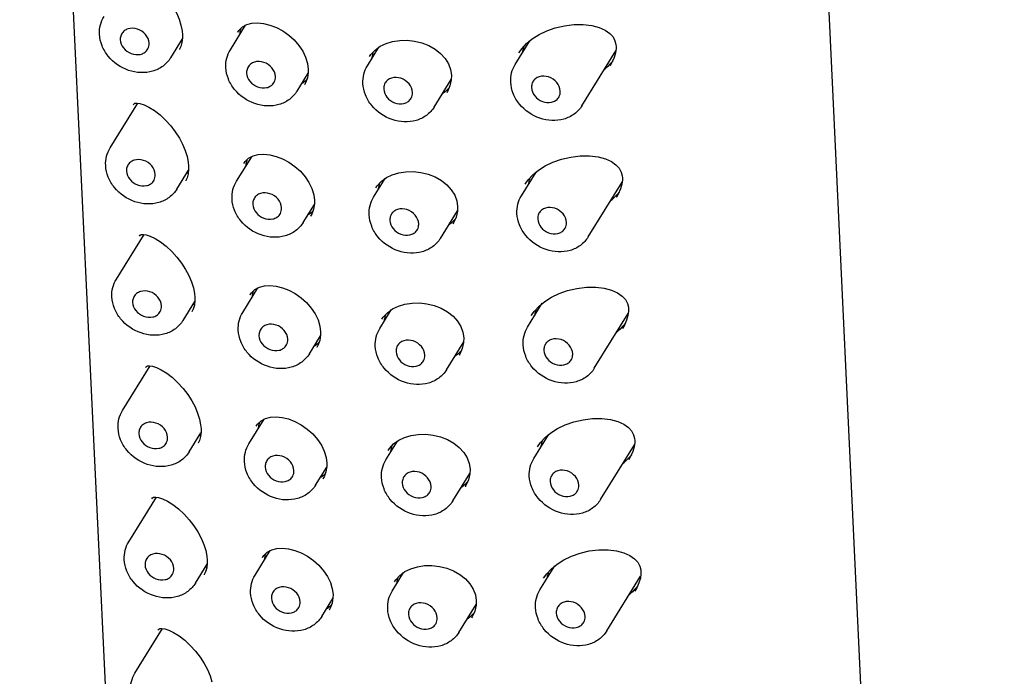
# Model space of a CAD drawing. Header units: millimetres. Extents: x 120 to 207, y -104 to 285.
# Tile 3 of 7: x 120 to 152, y 12 to 33. Entities that reach past the tile are written whole.
import ezdxf

# ---------------------------------------------------------------- set-up
doc = ezdxf.new("R2010")
doc.units = ezdxf.units.MM
doc.header["$LTSCALE"] = 23.1
doc.layers.get('0').update_dxf_attribs({"linetype": 'CONTINUOUS'})

msp = doc.modelspace()

# ---------------------------------------------------------------- linework, layer by layer
at = {"color": 7, "linetype": 'CONTINUOUS'}
for p, q in [((152.44, -89.618), (144.789, 72.823)), ((127.468, -90.794), (119.817, 71.647)), ((126.796, 32.426), (127.298, 33.237)), ((127.042, 33.013), (127.045, 33.018)), ((124.82, 32.162), (125.206, 32.785)), ((125.209, 32.92), (125.209, 32.92)), ((136.236, 31.942), (136.722, 32.728)), ((125.112, 32.442), (125.111, 32.441)), ((131.338, 31.897), (131.718, 32.511)), ((136.356, 32.327), (136.46, 32.472)), ((136.356, 32.326), (136.356, 32.327)), ((138.446, 30.573), (139.569, 32.387)), ((139.58, 32.534), (139.58, 32.535)), ((129.353, 31.975), (129.378, 31.787)), ((131.409, 32.202), (131.455, 32.269)), ((131.409, 32.202), (131.411, 32.205)), ((139.441, 31.999), (139.381, 31.893)), ((129.007, 31.058), (129.374, 31.651)), ((139.381, 31.893), (139.38, 31.892)), ((133.549, 30.528), (134.117, 31.446)), ((134.122, 31.584), (134.122, 31.585)), ((129.25, 31.26), (129.249, 31.259)), ((133.967, 31.014), (133.967, 31.014)), ((122.815, 29.176), (123.732, 30.657)), ((123.579, 30.6), (123.579, 30.6)), ((127.001, 28.072), (127.503, 28.882)), ((125.025, 27.807), (125.412, 28.431)), ((125.414, 28.566), (125.414, 28.566)), ((127.247, 28.658), (127.25, 28.663)), ((125.317, 28.088), (125.316, 28.086)), ((131.543, 27.542), (131.923, 28.156)), ((136.441, 27.587), (136.927, 28.373)), ((136.561, 27.972), (136.665, 28.117)), ((139.785, 28.18), (139.785, 28.18)), ((131.614, 27.847), (131.66, 27.915)), ((131.614, 27.847), (131.616, 27.85)), ((136.561, 27.972), (136.561, 27.972)), ((138.651, 26.219), (139.774, 28.033)), ((129.558, 27.621), (129.583, 27.433)), ((139.586, 27.538), (139.585, 27.537)), ((139.646, 27.644), (139.586, 27.538)), ((129.212, 26.703), (129.579, 27.296)), ((133.754, 26.174), (134.322, 27.091)), ((134.327, 27.23), (134.327, 27.231)), ((129.455, 26.906), (129.454, 26.904)), ((134.172, 26.66), (134.172, 26.659)), ((123.02, 24.821), (123.937, 26.302)), ((123.784, 26.245), (123.784, 26.245)), ((127.206, 23.717), (127.708, 24.528)), ((125.62, 24.211), (125.62, 24.211)), ((127.452, 24.304), (127.455, 24.309)), ((125.23, 23.453), (125.617, 24.076)), ((136.646, 23.233), (137.132, 24.019)), ((139.99, 23.825), (139.99, 23.826)), ((125.522, 23.733), (125.521, 23.732)), ((131.748, 23.188), (132.128, 23.802)), ((131.819, 23.493), (131.865, 23.56)), ((131.819, 23.493), (131.821, 23.496)), ((136.766, 23.618), (136.87, 23.762)), ((136.766, 23.617), (136.766, 23.618)), ((138.856, 21.864), (139.98, 23.678)), ((129.763, 23.266), (129.788, 23.078)), ((139.791, 23.183), (139.79, 23.183)), ((139.852, 23.29), (139.791, 23.184)), ((129.417, 22.349), (129.784, 22.941)), ((134.532, 22.875), (134.532, 22.876)), ((129.66, 22.551), (129.659, 22.55)), ((133.959, 21.819), (134.527, 22.737)), ((134.377, 22.305), (134.377, 22.305)), ((123.225, 20.467), (124.142, 21.947)), ((123.989, 21.891), (123.989, 21.891)), ((127.411, 19.363), (127.913, 20.173)), ((127.657, 19.949), (127.66, 19.954)), ((125.436, 19.098), (125.822, 19.722)), ((125.825, 19.857), (125.825, 19.857)), ((136.851, 18.878), (137.338, 19.664)), ((125.727, 19.379), (125.726, 19.377)), ((131.953, 18.833), (132.333, 19.447)), ((136.971, 19.263), (136.972, 19.263)), ((136.972, 19.263), (137.075, 19.408)), ((139.061, 17.51), (140.185, 19.324)), ((140.195, 19.47), (140.195, 19.471)), ((132.025, 19.138), (132.07, 19.206)), ((132.025, 19.138), (132.026, 19.141)), ((140.057, 18.935), (139.996, 18.829)), ((129.968, 18.912), (129.993, 18.724)), ((139.996, 18.829), (139.996, 18.828)), ((129.622, 17.994), (129.989, 18.587)), ((134.164, 17.465), (134.732, 18.382)), ((134.737, 18.521), (134.737, 18.522)), ((129.865, 18.197), (129.864, 18.195)), ((134.583, 17.951), (134.582, 17.95)), ((123.43, 16.112), (124.347, 17.593)), ((124.194, 17.536), (124.194, 17.536)), ((127.616, 15.008), (128.118, 15.819)), ((125.641, 14.743), (126.027, 15.367)), ((126.03, 15.502), (126.03, 15.502)), ((127.862, 15.595), (127.865, 15.6)), ((125.932, 15.024), (125.931, 15.022)), ((132.158, 14.479), (132.538, 15.093)), ((137.056, 14.524), (137.543, 15.31)), ((137.177, 14.908), (137.28, 15.053)), ((140.4, 15.116), (140.4, 15.116)), ((132.23, 14.784), (132.275, 14.851)), ((132.23, 14.784), (132.231, 14.787)), ((137.176, 14.908), (137.177, 14.909)), ((139.267, 13.155), (140.39, 14.969)), ((130.173, 14.557), (130.198, 14.369)), ((140.262, 14.581), (140.201, 14.475)), ((140.201, 14.474), (140.201, 14.474)), ((129.827, 13.64), (130.194, 14.232)), ((134.943, 14.166), (134.942, 14.167)), ((130.07, 13.842), (130.069, 13.84)), ((134.369, 13.11), (134.937, 14.028)), ((134.788, 13.596), (134.787, 13.596)), ((123.635, 11.758), (124.552, 13.238)), ((124.399, 13.181), (124.399, 13.182))]:
    msp.add_line(p, q, dxfattribs=at)
for points in [[(123.893, 34.882), (124.074, 34.768), (124.262, 34.621), (124.444, 34.45), (124.615, 34.262), (124.768, 34.061), (124.901, 33.855), (125.011, 33.647), (125.098, 33.441), (125.16, 33.241)], [(127.042, 33.013), (127.082, 33.071), (127.198, 33.183), (127.346, 33.263), (127.513, 33.307), (127.699, 33.318), (127.899, 33.298), (128.108, 33.247), (128.323, 33.164), (128.533, 33.052), (128.732, 32.913), (128.912, 32.751), (129.068, 32.572), (129.195, 32.38), (129.291, 32.18), (129.353, 31.975)], [(125.16, 33.241), (125.197, 33.051), (125.209, 32.92)], [(136.46, 32.472), (136.613, 32.635), (136.802, 32.79), (137.025, 32.931), (137.279, 33.054), (137.561, 33.153), (137.868, 33.225), (138.182, 33.263), (138.49, 33.265), (138.774, 33.231), (139.018, 33.166), (139.217, 33.076), (139.369, 32.969), (139.475, 32.85), (139.541, 32.727), (139.574, 32.598), (139.58, 32.534)], [(125.209, 32.92), (125.21, 32.82), (125.194, 32.668), (125.157, 32.535), (125.112, 32.443)], [(131.455, 32.269), (131.592, 32.418), (131.76, 32.542), (131.956, 32.637), (132.173, 32.703), (132.408, 32.739), (132.652, 32.742), (132.9, 32.714), (133.143, 32.653), (133.373, 32.563), (133.582, 32.444), (133.764, 32.302), (133.912, 32.139), (134.024, 31.961), (134.094, 31.77), (134.122, 31.584)], [(139.58, 32.535), (139.58, 32.468), (139.561, 32.323), (139.516, 32.167), (139.441, 31.999)], [(129.377, 31.787), (129.376, 31.668), (129.348, 31.493), (129.289, 31.331), (129.249, 31.259)], [(134.122, 31.585), (134.116, 31.427), (134.071, 31.234), (133.986, 31.047), (133.967, 31.014)], [(123.579, 30.6), (123.606, 30.633), (123.637, 30.651), (123.701, 30.66), (123.802, 30.648), (123.938, 30.605), (124.098, 30.528)], [(124.098, 30.528), (124.279, 30.414), (124.467, 30.266), (124.649, 30.096), (124.82, 29.907), (124.973, 29.707), (125.106, 29.5), (125.216, 29.292), (125.303, 29.086), (125.365, 28.886)], [(125.365, 28.886), (125.402, 28.696), (125.414, 28.566)], [(127.247, 28.659), (127.287, 28.717), (127.403, 28.829), (127.552, 28.908), (127.719, 28.952), (127.904, 28.964), (128.104, 28.944), (128.314, 28.893), (128.528, 28.81), (128.738, 28.697), (128.937, 28.558), (129.117, 28.396), (129.273, 28.218), (129.4, 28.026), (129.496, 27.825), (129.558, 27.621)], [(136.665, 28.117), (136.818, 28.281), (137.007, 28.435), (137.23, 28.576), (137.485, 28.699), (137.766, 28.798), (138.073, 28.871), (138.388, 28.909), (138.695, 28.91), (138.979, 28.876), (139.223, 28.812), (139.422, 28.722), (139.574, 28.615), (139.681, 28.496), (139.746, 28.373), (139.779, 28.244), (139.785, 28.18)], [(125.414, 28.566), (125.415, 28.465), (125.399, 28.314), (125.362, 28.18), (125.317, 28.088)], [(131.66, 27.915), (131.797, 28.064), (131.966, 28.187), (132.161, 28.283), (132.378, 28.349), (132.613, 28.384), (132.857, 28.388), (133.105, 28.359), (133.348, 28.299), (133.578, 28.208), (133.787, 28.09), (133.969, 27.947), (134.118, 27.785), (134.229, 27.606), (134.299, 27.416), (134.327, 27.23)], [(139.785, 28.18), (139.785, 28.114), (139.766, 27.969), (139.721, 27.812), (139.646, 27.644)], [(129.583, 27.433), (129.582, 27.314), (129.554, 27.139), (129.494, 26.977), (129.454, 26.904)], [(134.327, 27.231), (134.321, 27.072), (134.276, 26.879), (134.192, 26.692), (134.172, 26.659)], [(123.784, 26.245), (123.811, 26.279), (123.842, 26.296), (123.906, 26.306), (124.007, 26.293), (124.143, 26.251), (124.303, 26.173)], [(124.303, 26.173), (124.484, 26.059), (124.672, 25.912), (124.854, 25.741), (125.025, 25.552), (125.178, 25.352), (125.311, 25.146), (125.421, 24.937), (125.508, 24.732), (125.57, 24.532)], [(125.57, 24.532), (125.607, 24.342), (125.62, 24.211)], [(127.452, 24.304), (127.492, 24.362), (127.608, 24.474), (127.757, 24.554), (127.924, 24.598), (128.109, 24.609), (128.309, 24.589), (128.519, 24.538), (128.733, 24.455), (128.943, 24.343), (129.142, 24.203), (129.323, 24.042), (129.478, 23.863), (129.606, 23.671), (129.701, 23.471), (129.763, 23.266)], [(136.87, 23.762), (137.023, 23.926), (137.212, 24.081), (137.435, 24.222), (137.69, 24.344), (137.971, 24.444), (138.278, 24.516), (138.593, 24.554), (138.901, 24.556), (139.185, 24.522), (139.428, 24.457), (139.628, 24.367), (139.779, 24.26), (139.886, 24.141), (139.951, 24.018), (139.984, 23.889), (139.99, 23.825)], [(125.619, 24.211), (125.62, 24.111), (125.604, 23.959), (125.567, 23.826), (125.522, 23.734)], [(131.865, 23.56), (132.002, 23.709), (132.171, 23.833), (132.366, 23.928), (132.583, 23.994), (132.818, 24.03), (133.062, 24.033), (133.311, 24.005), (133.553, 23.944), (133.783, 23.854), (133.993, 23.735), (134.174, 23.593), (134.323, 23.43), (134.434, 23.251), (134.504, 23.061), (134.532, 22.875)], [(139.99, 23.826), (139.99, 23.759), (139.971, 23.614), (139.926, 23.458), (139.852, 23.29)], [(129.788, 23.078), (129.787, 22.959), (129.759, 22.784), (129.699, 22.622), (129.659, 22.55)], [(134.532, 22.876), (134.526, 22.718), (134.481, 22.524), (134.397, 22.338), (134.377, 22.305)], [(123.989, 21.891), (124.016, 21.924), (124.047, 21.942), (124.111, 21.951), (124.213, 21.939), (124.348, 21.896), (124.508, 21.819)], [(124.508, 21.819), (124.689, 21.705), (124.877, 21.557), (125.059, 21.387), (125.23, 21.198), (125.383, 20.998), (125.516, 20.791), (125.626, 20.583), (125.713, 20.377), (125.775, 20.177)], [(127.657, 19.95), (127.697, 20.007), (127.813, 20.12), (127.962, 20.199), (128.129, 20.243), (128.314, 20.255), (128.514, 20.235), (128.724, 20.184), (128.938, 20.101), (129.148, 19.988), (129.347, 19.849), (129.528, 19.687), (129.683, 19.508), (129.811, 19.317), (129.906, 19.116), (129.968, 18.912)], [(125.775, 20.177), (125.812, 19.987), (125.825, 19.857)], [(137.075, 19.408), (137.228, 19.571), (137.417, 19.726), (137.64, 19.867), (137.895, 19.99), (138.177, 20.089), (138.484, 20.161), (138.798, 20.2), (139.106, 20.201), (139.39, 20.167), (139.633, 20.103), (139.833, 20.013), (139.984, 19.906), (140.091, 19.787), (140.156, 19.663), (140.189, 19.535), (140.195, 19.47)], [(125.825, 19.857), (125.825, 19.756), (125.809, 19.605), (125.772, 19.471), (125.727, 19.379)], [(132.07, 19.206), (132.207, 19.355), (132.376, 19.478), (132.571, 19.574), (132.789, 19.64), (133.023, 19.675), (133.268, 19.679), (133.516, 19.65), (133.759, 19.59), (133.988, 19.499), (134.198, 19.381), (134.379, 19.238), (134.528, 19.075), (134.639, 18.897), (134.71, 18.707), (134.737, 18.521)], [(140.195, 19.471), (140.195, 19.404), (140.176, 19.26), (140.131, 19.103), (140.057, 18.935)], [(129.993, 18.724), (129.992, 18.605), (129.964, 18.43), (129.904, 18.268), (129.864, 18.195)], [(134.737, 18.522), (134.731, 18.363), (134.687, 18.17), (134.602, 17.983), (134.582, 17.95)], [(124.194, 17.536), (124.221, 17.57), (124.252, 17.587), (124.316, 17.597), (124.418, 17.584), (124.553, 17.541), (124.713, 17.464)], [(124.713, 17.464), (124.894, 17.35), (125.083, 17.203), (125.265, 17.032), (125.435, 16.843), (125.588, 16.643), (125.721, 16.437), (125.832, 16.228), (125.918, 16.022), (125.98, 15.823)], [(125.98, 15.823), (126.017, 15.632), (126.03, 15.502)], [(127.862, 15.595), (127.902, 15.653), (128.018, 15.765), (128.167, 15.845), (128.334, 15.888), (128.519, 15.9), (128.72, 15.88), (128.929, 15.829), (129.143, 15.746), (129.353, 15.633), (129.552, 15.494), (129.733, 15.333), (129.888, 15.154), (130.016, 14.962), (130.112, 14.762), (130.173, 14.557)], [(137.28, 15.053), (137.433, 15.217), (137.622, 15.372), (137.845, 15.513), (138.1, 15.635), (138.382, 15.735), (138.689, 15.807), (139.003, 15.845), (139.311, 15.847), (139.595, 15.813), (139.838, 15.748), (140.038, 15.658), (140.189, 15.551), (140.296, 15.432), (140.361, 15.309), (140.394, 15.18), (140.4, 15.116)], [(126.03, 15.502), (126.031, 15.402), (126.014, 15.25), (125.977, 15.116), (125.932, 15.024)], [(132.275, 14.851), (132.412, 15), (132.581, 15.124), (132.776, 15.219), (132.994, 15.285), (133.228, 15.321), (133.473, 15.324), (133.721, 15.296), (133.964, 15.235), (134.194, 15.144), (134.403, 15.026), (134.584, 14.884), (134.733, 14.721), (134.844, 14.542), (134.915, 14.352), (134.943, 14.166)], [(140.4, 15.116), (140.4, 15.05), (140.382, 14.905), (140.336, 14.749), (140.262, 14.581)], [(130.198, 14.369), (130.197, 14.25), (130.169, 14.075), (130.109, 13.913), (130.069, 13.84)], [(134.942, 14.167), (134.936, 14.009), (134.892, 13.815), (134.807, 13.629), (134.787, 13.596)], [(124.399, 13.182), (124.427, 13.215), (124.458, 13.233), (124.521, 13.242), (124.623, 13.23), (124.758, 13.187), (124.918, 13.11)], [(124.918, 13.11), (125.099, 12.995), (125.288, 12.848), (125.47, 12.678), (125.64, 12.489), (125.794, 12.289), (125.927, 12.082), (126.037, 11.874), (126.123, 11.668), (126.185, 11.468)]]:
    msp.add_lwpolyline(points, dxfattribs=at)
for centre, radius, start, end in [((124.981, 33.121), 0.465, 290.8356, 297.9499), ((132.495, 32.018), 1.021, 160.7064, 171.1449), ((137.503, 32.183), 1.045, 165.1261, 172.6415), ((137.574, 32.165), 1.118, 160.6155, 165.1524), ((132.518, 32.015), 1.043, 171.1206, 173.3561), ((137.623, 33.562), 2.38, 311.0819, 312.7289), ((128.71, 32.084), 0.894, 301.0286, 302.8305), ((128.717, 32.072), 0.88, 302.8168, 314.1805), ((133.011, 32.082), 1.379, 306.1934, 308.0455), ((124.904, 30.554), 1.196, 174.9612, 176.7618), ((125.186, 28.766), 0.465, 290.8356, 297.9499), ((137.708, 27.829), 1.045, 165.1261, 172.6415), ((137.779, 27.811), 1.118, 160.6155, 165.1524), ((132.723, 27.66), 1.043, 171.1206, 173.3561), ((132.701, 27.664), 1.021, 160.7064, 171.1449), ((137.828, 29.208), 2.38, 311.0819, 312.7289), ((128.922, 27.718), 0.88, 302.8168, 314.1805), ((128.915, 27.729), 0.894, 301.0286, 302.8305), ((133.216, 27.727), 1.379, 306.1934, 308.0455), ((125.109, 26.2), 1.196, 174.9612, 176.7618), ((125.391, 24.412), 0.465, 290.8356, 297.9499), ((137.984, 23.456), 1.118, 160.6155, 165.1524), ((132.906, 23.309), 1.021, 160.7064, 171.1449), ((137.913, 23.474), 1.045, 165.1261, 172.6415), ((132.928, 23.305), 1.043, 171.1206, 173.3561), ((138.034, 24.853), 2.38, 311.0819, 312.7289), ((129.12, 23.375), 0.894, 301.0286, 302.8305), ((129.128, 23.363), 0.88, 302.8168, 314.1805), ((133.422, 23.373), 1.379, 306.1934, 308.0455), ((125.314, 21.845), 1.196, 174.9612, 176.7618), ((125.596, 20.057), 0.465, 290.8356, 297.9499), ((133.111, 18.955), 1.021, 160.7064, 171.1449), ((138.119, 19.12), 1.045, 165.1261, 172.6415), ((138.189, 19.102), 1.118, 160.6155, 165.1524), ((133.133, 18.951), 1.043, 171.1206, 173.3561), ((138.239, 20.499), 2.38, 311.0819, 312.7289), ((129.333, 19.009), 0.88, 302.8168, 314.1805), ((129.325, 19.02), 0.894, 301.0286, 302.8305), ((133.627, 19.018), 1.379, 306.1934, 308.0455), ((125.519, 17.491), 1.196, 174.9612, 176.7618), ((125.801, 15.702), 0.465, 290.8356, 297.9499), ((138.324, 14.765), 1.045, 165.1261, 172.6415), ((138.394, 14.747), 1.118, 160.6155, 165.1524), ((133.338, 14.596), 1.043, 171.1206, 173.3561), ((133.316, 14.6), 1.021, 160.7064, 171.1449), ((138.444, 16.144), 2.38, 311.0819, 312.7289), ((129.53, 14.665), 0.894, 301.0286, 302.8305), ((129.538, 14.654), 0.88, 302.8168, 314.1805), ((133.832, 14.664), 1.379, 306.1934, 308.0455), ((125.724, 13.136), 1.196, 174.9612, 176.7618)]:
    msp.add_arc(centre, radius, start, end, dxfattribs=at)
for points, knots in [([(122.461, 32.943), (122.456, 33.046), (122.475, 33.252), (122.556, 33.444), (122.61, 33.53)], [0, 0, 0, 0, 0.503116, 1, 1, 1, 1]), ([(124.103, 32.647), (124.098, 32.748), (124.005, 32.956), (123.733, 33.139), (123.454, 33.154), (123.274, 33.062), (123.212, 32.988), (123.19, 32.947)], [0, 0, 0, 0, 0.248978, 0.516815, 0.770161, 0.887287, 1, 1, 1, 1]), ([(127.114, 32.947), (127.116, 32.964), (127.124, 33.03), (127.139, 33.096), (127.153, 33.143)], [0, 0, 0, 0, 0.256539, 1, 1, 1, 1]), ([(124.82, 32.162), (124.754, 32.055), (124.577, 31.864), (124.222, 31.693), (123.821, 31.649), (123.283, 31.752), (122.808, 32.081), (122.528, 32.549), (122.467, 32.813), (122.461, 32.943)], [0, 0, 0, 0, 0.118391, 0.239029, 0.363517, 0.491936, 0.750116, 0.877149, 1, 1, 1, 1]), ([(123.19, 32.947), (123.168, 32.905), (123.149, 32.84), (123.148, 32.775), (123.149, 32.758)], [0, 0, 0, 0, 0.744487, 1, 1, 1, 1]), ([(123.149, 32.758), (123.154, 32.66), (123.24, 32.46), (123.497, 32.276), (123.764, 32.247), (123.945, 32.321), (124.014, 32.385), (124.039, 32.421)], [0, 0, 0, 0, 0.247397, 0.51392, 0.768866, 0.887127, 1, 1, 1, 1]), ([(124.039, 32.421), (124.073, 32.469), (124.102, 32.548), (124.104, 32.627), (124.103, 32.647)], [0, 0, 0, 0, 0.743286, 1, 1, 1, 1]), ([(126.647, 31.839), (126.643, 31.942), (126.662, 32.148), (126.743, 32.34), (126.796, 32.426)], [0, 0, 0, 0, 0.503116, 1, 1, 1, 1]), ([(128.289, 31.543), (128.285, 31.644), (128.191, 31.852), (127.919, 32.035), (127.64, 32.05), (127.461, 31.958), (127.398, 31.884), (127.377, 31.843)], [0, 0, 0, 0, 0.248978, 0.516815, 0.770161, 0.887287, 1, 1, 1, 1]), ([(129.007, 31.058), (128.94, 30.951), (128.763, 30.76), (128.409, 30.589), (128.008, 30.545), (127.47, 30.648), (126.994, 30.977), (126.714, 31.445), (126.654, 31.709), (126.647, 31.839)], [0, 0, 0, 0, 0.118391, 0.239029, 0.363517, 0.491936, 0.750116, 0.877149, 1, 1, 1, 1]), ([(127.377, 31.843), (127.354, 31.801), (127.336, 31.736), (127.334, 31.671), (127.335, 31.654)], [0, 0, 0, 0, 0.744487, 1, 1, 1, 1]), ([(127.335, 31.654), (127.34, 31.556), (127.427, 31.356), (127.683, 31.172), (127.95, 31.143), (128.132, 31.217), (128.2, 31.281), (128.226, 31.318)], [0, 0, 0, 0, 0.247397, 0.51392, 0.768866, 0.887127, 1, 1, 1, 1]), ([(131.189, 31.31), (131.185, 31.412), (131.204, 31.619), (131.284, 31.811), (131.338, 31.897)], [0, 0, 0, 0, 0.503116, 1, 1, 1, 1]), ([(136.087, 31.355), (136.082, 31.457), (136.101, 31.664), (136.182, 31.856), (136.236, 31.942)], [0, 0, 0, 0, 0.503116, 1, 1, 1, 1]), ([(128.226, 31.318), (128.26, 31.365), (128.288, 31.444), (128.29, 31.523), (128.289, 31.543)], [0, 0, 0, 0, 0.743286, 1, 1, 1, 1]), ([(132.831, 31.013), (132.827, 31.115), (132.733, 31.323), (132.461, 31.506), (132.182, 31.521), (132.003, 31.429), (131.94, 31.354), (131.919, 31.314)], [0, 0, 0, 0, 0.248978, 0.516815, 0.770161, 0.887287, 1, 1, 1, 1]), ([(138.446, 30.573), (138.38, 30.466), (138.203, 30.275), (137.848, 30.105), (137.447, 30.06), (136.909, 30.164), (136.433, 30.493), (136.154, 30.96), (136.093, 31.224), (136.087, 31.355)], [0, 0, 0, 0, 0.118391, 0.239029, 0.363517, 0.491936, 0.750116, 0.877149, 1, 1, 1, 1]), ([(136.816, 31.359), (136.793, 31.316), (136.775, 31.251), (136.774, 31.186), (136.775, 31.17)], [0, 0, 0, 0, 0.744487, 1, 1, 1, 1]), ([(137.729, 31.058), (137.724, 31.16), (137.63, 31.368), (137.358, 31.551), (137.08, 31.566), (136.9, 31.474), (136.838, 31.399), (136.816, 31.359)], [0, 0, 0, 0, 0.248978, 0.516815, 0.770161, 0.887287, 1, 1, 1, 1]), ([(133.549, 30.528), (133.482, 30.421), (133.305, 30.23), (132.95, 30.06), (132.55, 30.015), (132.012, 30.119), (131.536, 30.448), (131.256, 30.915), (131.195, 31.18), (131.189, 31.31)], [0, 0, 0, 0, 0.118391, 0.239029, 0.363517, 0.491936, 0.750116, 0.877149, 1, 1, 1, 1]), ([(131.919, 31.314), (131.896, 31.271), (131.877, 31.206), (131.876, 31.141), (131.877, 31.125)], [0, 0, 0, 0, 0.744487, 1, 1, 1, 1]), ([(131.877, 31.125), (131.882, 31.027), (131.969, 30.827), (132.225, 30.643), (132.492, 30.614), (132.674, 30.687), (132.742, 30.752), (132.768, 30.788)], [0, 0, 0, 0, 0.247397, 0.51392, 0.768866, 0.887127, 1, 1, 1, 1]), ([(132.768, 30.788), (132.802, 30.836), (132.83, 30.914), (132.832, 30.993), (132.831, 31.013)], [0, 0, 0, 0, 0.743286, 1, 1, 1, 1]), ([(136.775, 31.17), (136.779, 31.072), (136.866, 30.872), (137.123, 30.688), (137.39, 30.659), (137.571, 30.732), (137.64, 30.797), (137.665, 30.833)], [0, 0, 0, 0, 0.247397, 0.51392, 0.768866, 0.887127, 1, 1, 1, 1]), ([(137.665, 30.833), (137.699, 30.881), (137.728, 30.959), (137.73, 31.038), (137.729, 31.058)], [0, 0, 0, 0, 0.743286, 1, 1, 1, 1]), ([(122.666, 28.589), (122.661, 28.691), (122.681, 28.898), (122.761, 29.089), (122.815, 29.176)], [0, 0, 0, 0, 0.503116, 1, 1, 1, 1]), ([(124.308, 28.292), (124.303, 28.394), (124.21, 28.602), (123.938, 28.785), (123.659, 28.8), (123.48, 28.707), (123.417, 28.633), (123.395, 28.593)], [0, 0, 0, 0, 0.248978, 0.516815, 0.770161, 0.887287, 1, 1, 1, 1]), ([(127.32, 28.592), (127.321, 28.609), (127.329, 28.676), (127.344, 28.741), (127.358, 28.789)], [0, 0, 0, 0, 0.256539, 1, 1, 1, 1]), ([(125.025, 27.807), (124.959, 27.7), (124.782, 27.509), (124.427, 27.339), (124.027, 27.294), (123.489, 27.397), (123.013, 27.727), (122.733, 28.194), (122.672, 28.458), (122.666, 28.589)], [0, 0, 0, 0, 0.118391, 0.239029, 0.363517, 0.491936, 0.750116, 0.877149, 1, 1, 1, 1]), ([(123.395, 28.593), (123.373, 28.55), (123.354, 28.485), (123.353, 28.42), (123.354, 28.403)], [0, 0, 0, 0, 0.744487, 1, 1, 1, 1]), ([(123.354, 28.403), (123.359, 28.306), (123.446, 28.105), (123.702, 27.922), (123.969, 27.893), (124.15, 27.966), (124.219, 28.031), (124.245, 28.067)], [0, 0, 0, 0, 0.247397, 0.51392, 0.768866, 0.887127, 1, 1, 1, 1]), ([(124.245, 28.067), (124.278, 28.115), (124.307, 28.193), (124.309, 28.272), (124.308, 28.292)], [0, 0, 0, 0, 0.743286, 1, 1, 1, 1]), ([(126.853, 27.485), (126.848, 27.587), (126.867, 27.794), (126.948, 27.986), (127.001, 28.072)], [0, 0, 0, 0, 0.503116, 1, 1, 1, 1]), ([(129.212, 26.703), (129.146, 26.596), (128.968, 26.405), (128.614, 26.235), (128.213, 26.19), (127.675, 26.293), (127.199, 26.623), (126.919, 27.09), (126.859, 27.354), (126.853, 27.485)], [0, 0, 0, 0, 0.118391, 0.239029, 0.363517, 0.491936, 0.750116, 0.877149, 1, 1, 1, 1]), ([(127.582, 27.489), (127.559, 27.446), (127.541, 27.381), (127.54, 27.316), (127.54, 27.3)], [0, 0, 0, 0, 0.744487, 1, 1, 1, 1]), ([(128.495, 27.188), (128.49, 27.29), (128.396, 27.498), (128.124, 27.681), (127.845, 27.696), (127.666, 27.604), (127.603, 27.529), (127.582, 27.489)], [0, 0, 0, 0, 0.248978, 0.516815, 0.770161, 0.887287, 1, 1, 1, 1]), ([(131.394, 26.955), (131.39, 27.058), (131.409, 27.264), (131.49, 27.456), (131.543, 27.542)], [0, 0, 0, 0, 0.503116, 1, 1, 1, 1]), ([(136.292, 27), (136.287, 27.103), (136.306, 27.309), (136.387, 27.501), (136.441, 27.587)], [0, 0, 0, 0, 0.503116, 1, 1, 1, 1]), ([(127.54, 27.3), (127.545, 27.202), (127.632, 27.002), (127.888, 26.818), (128.155, 26.789), (128.337, 26.862), (128.405, 26.927), (128.431, 26.963)], [0, 0, 0, 0, 0.247397, 0.51392, 0.768866, 0.887127, 1, 1, 1, 1]), ([(128.431, 26.963), (128.465, 27.011), (128.493, 27.089), (128.496, 27.168), (128.495, 27.188)], [0, 0, 0, 0, 0.743286, 1, 1, 1, 1]), ([(133.037, 26.659), (133.032, 26.76), (132.938, 26.968), (132.666, 27.151), (132.387, 27.166), (132.208, 27.074), (132.145, 27), (132.124, 26.959)], [0, 0, 0, 0, 0.248978, 0.516815, 0.770161, 0.887287, 1, 1, 1, 1]), ([(137.934, 26.704), (137.929, 26.805), (137.836, 27.013), (137.564, 27.196), (137.285, 27.211), (137.105, 27.119), (137.043, 27.045), (137.021, 27.004)], [0, 0, 0, 0, 0.248978, 0.516815, 0.770161, 0.887287, 1, 1, 1, 1]), ([(133.754, 26.174), (133.688, 26.067), (133.51, 25.876), (133.156, 25.705), (132.755, 25.661), (132.217, 25.764), (131.741, 26.093), (131.461, 26.561), (131.401, 26.825), (131.394, 26.955)], [0, 0, 0, 0, 0.118391, 0.239029, 0.363517, 0.491936, 0.750116, 0.877149, 1, 1, 1, 1]), ([(132.124, 26.959), (132.101, 26.917), (132.083, 26.852), (132.082, 26.787), (132.082, 26.77)], [0, 0, 0, 0, 0.744487, 1, 1, 1, 1]), ([(132.082, 26.77), (132.087, 26.672), (132.174, 26.472), (132.43, 26.288), (132.697, 26.259), (132.879, 26.333), (132.947, 26.397), (132.973, 26.434)], [0, 0, 0, 0, 0.247397, 0.51392, 0.768866, 0.887127, 1, 1, 1, 1]), ([(138.651, 26.219), (138.585, 26.112), (138.408, 25.921), (138.053, 25.75), (137.652, 25.706), (137.114, 25.809), (136.639, 26.138), (136.359, 26.606), (136.298, 26.87), (136.292, 27)], [0, 0, 0, 0, 0.118391, 0.239029, 0.363517, 0.491936, 0.750116, 0.877149, 1, 1, 1, 1]), ([(137.021, 27.004), (136.998, 26.962), (136.98, 26.897), (136.979, 26.832), (136.98, 26.815)], [0, 0, 0, 0, 0.744487, 1, 1, 1, 1]), ([(136.98, 26.815), (136.985, 26.717), (137.071, 26.517), (137.328, 26.333), (137.595, 26.304), (137.776, 26.378), (137.845, 26.442), (137.87, 26.478)], [0, 0, 0, 0, 0.247397, 0.51392, 0.768866, 0.887127, 1, 1, 1, 1]), ([(132.973, 26.434), (133.007, 26.481), (133.035, 26.56), (133.037, 26.639), (133.037, 26.659)], [0, 0, 0, 0, 0.743286, 1, 1, 1, 1]), ([(137.87, 26.478), (137.904, 26.526), (137.933, 26.605), (137.935, 26.684), (137.934, 26.704)], [0, 0, 0, 0, 0.743286, 1, 1, 1, 1]), ([(122.871, 24.234), (122.866, 24.337), (122.886, 24.543), (122.966, 24.735), (123.02, 24.821)], [0, 0, 0, 0, 0.503116, 1, 1, 1, 1]), ([(125.23, 23.453), (125.164, 23.346), (124.987, 23.155), (124.632, 22.984), (124.232, 22.94), (123.694, 23.043), (123.218, 23.372), (122.938, 23.84), (122.877, 24.104), (122.871, 24.234)], [0, 0, 0, 0, 0.118391, 0.239029, 0.363517, 0.491936, 0.750116, 0.877149, 1, 1, 1, 1]), ([(123.601, 24.238), (123.578, 24.195), (123.559, 24.13), (123.558, 24.065), (123.559, 24.049)], [0, 0, 0, 0, 0.744487, 1, 1, 1, 1]), ([(124.513, 23.938), (124.509, 24.039), (124.415, 24.247), (124.143, 24.43), (123.864, 24.445), (123.685, 24.353), (123.622, 24.279), (123.601, 24.238)], [0, 0, 0, 0, 0.248978, 0.516815, 0.770161, 0.887287, 1, 1, 1, 1]), ([(127.525, 24.238), (127.526, 24.255), (127.534, 24.321), (127.549, 24.387), (127.564, 24.434)], [0, 0, 0, 0, 0.256539, 1, 1, 1, 1]), ([(123.559, 24.049), (123.564, 23.951), (123.651, 23.751), (123.907, 23.567), (124.174, 23.538), (124.356, 23.612), (124.424, 23.676), (124.45, 23.712)], [0, 0, 0, 0, 0.247397, 0.51392, 0.768866, 0.887127, 1, 1, 1, 1]), ([(124.45, 23.712), (124.484, 23.76), (124.512, 23.839), (124.514, 23.917), (124.513, 23.938)], [0, 0, 0, 0, 0.743286, 1, 1, 1, 1]), ([(127.058, 23.13), (127.053, 23.233), (127.072, 23.439), (127.153, 23.631), (127.206, 23.717)], [0, 0, 0, 0, 0.503116, 1, 1, 1, 1]), ([(128.7, 22.834), (128.695, 22.935), (128.601, 23.143), (128.329, 23.326), (128.05, 23.341), (127.871, 23.249), (127.809, 23.175), (127.787, 23.134)], [0, 0, 0, 0, 0.248978, 0.516815, 0.770161, 0.887287, 1, 1, 1, 1]), ([(131.6, 22.601), (131.595, 22.703), (131.614, 22.91), (131.695, 23.101), (131.748, 23.188)], [0, 0, 0, 0, 0.503116, 1, 1, 1, 1]), ([(136.497, 22.646), (136.492, 22.748), (136.512, 22.955), (136.592, 23.146), (136.646, 23.233)], [0, 0, 0, 0, 0.503116, 1, 1, 1, 1]), ([(129.417, 22.349), (129.351, 22.242), (129.173, 22.051), (128.819, 21.88), (128.418, 21.836), (127.88, 21.939), (127.404, 22.268), (127.124, 22.736), (127.064, 23), (127.058, 23.13)], [0, 0, 0, 0, 0.118391, 0.239029, 0.363517, 0.491936, 0.750116, 0.877149, 1, 1, 1, 1]), ([(127.787, 23.134), (127.764, 23.092), (127.746, 23.027), (127.745, 22.962), (127.745, 22.945)], [0, 0, 0, 0, 0.744487, 1, 1, 1, 1]), ([(127.745, 22.945), (127.75, 22.847), (127.837, 22.647), (128.094, 22.463), (128.361, 22.434), (128.542, 22.508), (128.61, 22.572), (128.636, 22.608)], [0, 0, 0, 0, 0.247397, 0.51392, 0.768866, 0.887127, 1, 1, 1, 1]), ([(138.139, 22.349), (138.134, 22.451), (138.041, 22.659), (137.769, 22.842), (137.49, 22.857), (137.31, 22.764), (137.248, 22.69), (137.226, 22.65)], [0, 0, 0, 0, 0.248978, 0.516815, 0.770161, 0.887287, 1, 1, 1, 1]), ([(128.636, 22.608), (128.67, 22.656), (128.698, 22.735), (128.701, 22.813), (128.7, 22.834)], [0, 0, 0, 0, 0.743286, 1, 1, 1, 1]), ([(133.959, 21.819), (133.893, 21.712), (133.715, 21.521), (133.361, 21.351), (132.96, 21.306), (132.422, 21.409), (131.946, 21.739), (131.666, 22.206), (131.606, 22.47), (131.6, 22.601)], [0, 0, 0, 0, 0.118391, 0.239029, 0.363517, 0.491936, 0.750116, 0.877149, 1, 1, 1, 1]), ([(132.329, 22.605), (132.306, 22.562), (132.288, 22.497), (132.287, 22.432), (132.287, 22.415)], [0, 0, 0, 0, 0.744487, 1, 1, 1, 1]), ([(133.242, 22.304), (133.237, 22.406), (133.143, 22.614), (132.871, 22.797), (132.592, 22.812), (132.413, 22.72), (132.351, 22.645), (132.329, 22.605)], [0, 0, 0, 0, 0.248978, 0.516815, 0.770161, 0.887287, 1, 1, 1, 1]), ([(138.856, 21.864), (138.79, 21.757), (138.613, 21.566), (138.258, 21.396), (137.858, 21.351), (137.319, 21.454), (136.844, 21.784), (136.564, 22.251), (136.503, 22.515), (136.497, 22.646)], [0, 0, 0, 0, 0.118391, 0.239029, 0.363517, 0.491936, 0.750116, 0.877149, 1, 1, 1, 1]), ([(137.226, 22.65), (137.204, 22.607), (137.185, 22.542), (137.184, 22.477), (137.185, 22.46)], [0, 0, 0, 0, 0.744487, 1, 1, 1, 1]), ([(132.287, 22.415), (132.292, 22.318), (132.379, 22.117), (132.636, 21.934), (132.903, 21.905), (133.084, 21.978), (133.152, 22.043), (133.178, 22.079)], [0, 0, 0, 0, 0.247397, 0.51392, 0.768866, 0.887127, 1, 1, 1, 1]), ([(133.178, 22.079), (133.212, 22.127), (133.24, 22.205), (133.243, 22.284), (133.242, 22.304)], [0, 0, 0, 0, 0.743286, 1, 1, 1, 1]), ([(137.185, 22.46), (137.19, 22.363), (137.276, 22.162), (137.533, 21.979), (137.8, 21.95), (137.981, 22.023), (138.05, 22.088), (138.076, 22.124)], [0, 0, 0, 0, 0.247397, 0.51392, 0.768866, 0.887127, 1, 1, 1, 1]), ([(138.076, 22.124), (138.109, 22.172), (138.138, 22.25), (138.14, 22.329), (138.139, 22.349)], [0, 0, 0, 0, 0.743286, 1, 1, 1, 1]), ([(123.076, 19.879), (123.072, 19.982), (123.091, 20.189), (123.172, 20.38), (123.225, 20.467)], [0, 0, 0, 0, 0.503116, 1, 1, 1, 1]), ([(124.718, 19.583), (124.714, 19.685), (124.62, 19.893), (124.348, 20.076), (124.069, 20.091), (123.89, 19.998), (123.827, 19.924), (123.806, 19.884)], [0, 0, 0, 0, 0.248978, 0.516815, 0.770161, 0.887287, 1, 1, 1, 1]), ([(127.73, 19.883), (127.731, 19.9), (127.739, 19.966), (127.754, 20.032), (127.769, 20.079)], [0, 0, 0, 0, 0.256539, 1, 1, 1, 1]), ([(125.436, 19.098), (125.369, 18.991), (125.192, 18.8), (124.838, 18.63), (124.437, 18.585), (123.899, 18.688), (123.423, 19.017), (123.143, 19.485), (123.083, 19.749), (123.076, 19.879)], [0, 0, 0, 0, 0.118391, 0.239029, 0.363517, 0.491936, 0.750116, 0.877149, 1, 1, 1, 1]), ([(123.806, 19.884), (123.783, 19.841), (123.765, 19.776), (123.763, 19.711), (123.764, 19.694)], [0, 0, 0, 0, 0.744487, 1, 1, 1, 1]), ([(123.764, 19.694), (123.769, 19.597), (123.856, 19.396), (124.112, 19.213), (124.379, 19.184), (124.561, 19.257), (124.629, 19.321), (124.655, 19.358)], [0, 0, 0, 0, 0.247397, 0.51392, 0.768866, 0.887127, 1, 1, 1, 1]), ([(124.655, 19.358), (124.689, 19.406), (124.717, 19.484), (124.719, 19.563), (124.718, 19.583)], [0, 0, 0, 0, 0.743286, 1, 1, 1, 1]), ([(127.263, 18.776), (127.258, 18.878), (127.277, 19.085), (127.358, 19.276), (127.411, 19.363)], [0, 0, 0, 0, 0.503116, 1, 1, 1, 1]), ([(128.905, 18.479), (128.9, 18.581), (128.806, 18.789), (128.534, 18.972), (128.255, 18.987), (128.076, 18.894), (128.014, 18.82), (127.992, 18.78)], [0, 0, 0, 0, 0.248978, 0.516815, 0.770161, 0.887287, 1, 1, 1, 1]), ([(129.622, 17.994), (129.556, 17.887), (129.378, 17.696), (129.024, 17.526), (128.623, 17.481), (128.085, 17.584), (127.609, 17.914), (127.33, 18.381), (127.269, 18.645), (127.263, 18.776)], [0, 0, 0, 0, 0.118391, 0.239029, 0.363517, 0.491936, 0.750116, 0.877149, 1, 1, 1, 1]), ([(127.992, 18.78), (127.969, 18.737), (127.951, 18.672), (127.95, 18.607), (127.951, 18.59)], [0, 0, 0, 0, 0.744487, 1, 1, 1, 1]), ([(131.805, 18.246), (131.8, 18.349), (131.819, 18.555), (131.9, 18.747), (131.953, 18.833)], [0, 0, 0, 0, 0.503116, 1, 1, 1, 1]), ([(136.702, 18.291), (136.697, 18.394), (136.717, 18.6), (136.797, 18.792), (136.851, 18.878)], [0, 0, 0, 0, 0.503116, 1, 1, 1, 1]), ([(127.951, 18.59), (127.955, 18.493), (128.042, 18.292), (128.299, 18.109), (128.566, 18.08), (128.747, 18.153), (128.815, 18.218), (128.841, 18.254)], [0, 0, 0, 0, 0.247397, 0.51392, 0.768866, 0.887127, 1, 1, 1, 1]), ([(128.841, 18.254), (128.875, 18.302), (128.903, 18.38), (128.906, 18.459), (128.905, 18.479)], [0, 0, 0, 0, 0.743286, 1, 1, 1, 1]), ([(133.447, 17.95), (133.442, 18.051), (133.348, 18.259), (133.076, 18.442), (132.797, 18.457), (132.618, 18.365), (132.556, 18.291), (132.534, 18.25)], [0, 0, 0, 0, 0.248978, 0.516815, 0.770161, 0.887287, 1, 1, 1, 1]), ([(139.061, 17.51), (138.995, 17.403), (138.818, 17.212), (138.463, 17.041), (138.063, 16.997), (137.525, 17.1), (137.049, 17.429), (136.769, 17.897), (136.708, 18.161), (136.702, 18.291)], [0, 0, 0, 0, 0.118391, 0.239029, 0.363517, 0.491936, 0.750116, 0.877149, 1, 1, 1, 1]), ([(137.432, 18.295), (137.409, 18.252), (137.39, 18.187), (137.389, 18.122), (137.39, 18.106)], [0, 0, 0, 0, 0.744487, 1, 1, 1, 1]), ([(138.344, 17.995), (138.34, 18.096), (138.246, 18.304), (137.974, 18.487), (137.695, 18.502), (137.516, 18.41), (137.453, 18.336), (137.432, 18.295)], [0, 0, 0, 0, 0.248978, 0.516815, 0.770161, 0.887287, 1, 1, 1, 1]), ([(134.164, 17.465), (134.098, 17.358), (133.92, 17.167), (133.566, 16.996), (133.165, 16.952), (132.627, 17.055), (132.151, 17.384), (131.872, 17.852), (131.811, 18.116), (131.805, 18.246)], [0, 0, 0, 0, 0.118391, 0.239029, 0.363517, 0.491936, 0.750116, 0.877149, 1, 1, 1, 1]), ([(132.534, 18.25), (132.511, 18.207), (132.493, 18.143), (132.492, 18.078), (132.493, 18.061)], [0, 0, 0, 0, 0.744487, 1, 1, 1, 1]), ([(132.493, 18.061), (132.497, 17.963), (132.584, 17.763), (132.841, 17.579), (133.108, 17.55), (133.289, 17.624), (133.357, 17.688), (133.383, 17.724)], [0, 0, 0, 0, 0.247397, 0.51392, 0.768866, 0.887127, 1, 1, 1, 1]), ([(133.383, 17.724), (133.417, 17.772), (133.445, 17.851), (133.448, 17.929), (133.447, 17.95)], [0, 0, 0, 0, 0.743286, 1, 1, 1, 1]), ([(137.39, 18.106), (137.395, 18.008), (137.482, 17.808), (137.738, 17.624), (138.005, 17.595), (138.187, 17.669), (138.255, 17.733), (138.281, 17.769)], [0, 0, 0, 0, 0.247397, 0.51392, 0.768866, 0.887127, 1, 1, 1, 1]), ([(138.281, 17.769), (138.315, 17.817), (138.343, 17.896), (138.345, 17.974), (138.344, 17.995)], [0, 0, 0, 0, 0.743286, 1, 1, 1, 1]), ([(123.282, 15.525), (123.277, 15.627), (123.296, 15.834), (123.377, 16.026), (123.43, 16.112)], [0, 0, 0, 0, 0.503116, 1, 1, 1, 1]), ([(124.924, 15.229), (124.919, 15.33), (124.825, 15.538), (124.553, 15.721), (124.274, 15.736), (124.095, 15.644), (124.032, 15.57), (124.011, 15.529)], [0, 0, 0, 0, 0.248978, 0.516815, 0.770161, 0.887287, 1, 1, 1, 1]), ([(127.935, 15.529), (127.937, 15.546), (127.945, 15.612), (127.959, 15.677), (127.974, 15.725)], [0, 0, 0, 0, 0.256539, 1, 1, 1, 1]), ([(125.641, 14.743), (125.575, 14.637), (125.397, 14.446), (125.043, 14.275), (124.642, 14.231), (124.104, 14.334), (123.628, 14.663), (123.348, 15.131), (123.288, 15.395), (123.282, 15.525)], [0, 0, 0, 0, 0.118391, 0.239029, 0.363517, 0.491936, 0.750116, 0.877149, 1, 1, 1, 1]), ([(124.011, 15.529), (123.988, 15.486), (123.97, 15.421), (123.969, 15.356), (123.969, 15.34)], [0, 0, 0, 0, 0.744487, 1, 1, 1, 1]), ([(123.969, 15.34), (123.974, 15.242), (124.061, 15.042), (124.317, 14.858), (124.584, 14.829), (124.766, 14.902), (124.834, 14.967), (124.86, 15.003)], [0, 0, 0, 0, 0.247397, 0.51392, 0.768866, 0.887127, 1, 1, 1, 1]), ([(124.86, 15.003), (124.894, 15.051), (124.922, 15.129), (124.925, 15.208), (124.924, 15.229)], [0, 0, 0, 0, 0.743286, 1, 1, 1, 1]), ([(127.468, 14.421), (127.463, 14.524), (127.482, 14.73), (127.563, 14.922), (127.616, 15.008)], [0, 0, 0, 0, 0.503116, 1, 1, 1, 1]), ([(129.827, 13.64), (129.761, 13.533), (129.583, 13.342), (129.229, 13.171), (128.828, 13.127), (128.29, 13.23), (127.814, 13.559), (127.535, 14.027), (127.474, 14.291), (127.468, 14.421)], [0, 0, 0, 0, 0.118391, 0.239029, 0.363517, 0.491936, 0.750116, 0.877149, 1, 1, 1, 1]), ([(128.197, 14.425), (128.174, 14.382), (128.156, 14.317), (128.155, 14.252), (128.156, 14.236)], [0, 0, 0, 0, 0.744487, 1, 1, 1, 1]), ([(129.11, 14.125), (129.105, 14.226), (129.011, 14.434), (128.739, 14.617), (128.46, 14.632), (128.281, 14.54), (128.219, 14.466), (128.197, 14.425)], [0, 0, 0, 0, 0.248978, 0.516815, 0.770161, 0.887287, 1, 1, 1, 1]), ([(132.01, 13.891), (132.005, 13.994), (132.024, 14.201), (132.105, 14.392), (132.158, 14.479)], [0, 0, 0, 0, 0.503116, 1, 1, 1, 1]), ([(136.907, 13.936), (136.903, 14.039), (136.922, 14.246), (137.003, 14.437), (137.056, 14.524)], [0, 0, 0, 0, 0.503116, 1, 1, 1, 1]), ([(128.156, 14.236), (128.16, 14.138), (128.247, 13.938), (128.504, 13.754), (128.771, 13.725), (128.952, 13.799), (129.02, 13.863), (129.046, 13.899)], [0, 0, 0, 0, 0.247397, 0.51392, 0.768866, 0.887127, 1, 1, 1, 1]), ([(129.046, 13.899), (129.08, 13.947), (129.109, 14.026), (129.111, 14.104), (129.11, 14.125)], [0, 0, 0, 0, 0.743286, 1, 1, 1, 1]), ([(133.652, 13.595), (133.647, 13.697), (133.553, 13.905), (133.281, 14.088), (133.002, 14.103), (132.823, 14.01), (132.761, 13.936), (132.739, 13.896)], [0, 0, 0, 0, 0.248978, 0.516815, 0.770161, 0.887287, 1, 1, 1, 1]), ([(138.549, 13.64), (138.545, 13.742), (138.451, 13.95), (138.179, 14.133), (137.9, 14.148), (137.721, 14.055), (137.658, 13.981), (137.637, 13.941)], [0, 0, 0, 0, 0.248978, 0.516815, 0.770161, 0.887287, 1, 1, 1, 1]), ([(134.369, 13.11), (134.303, 13.003), (134.125, 12.812), (133.771, 12.642), (133.37, 12.597), (132.832, 12.7), (132.356, 13.03), (132.077, 13.497), (132.016, 13.761), (132.01, 13.891)], [0, 0, 0, 0, 0.118391, 0.239029, 0.363517, 0.491936, 0.750116, 0.877149, 1, 1, 1, 1]), ([(132.739, 13.896), (132.716, 13.853), (132.698, 13.788), (132.697, 13.723), (132.698, 13.706)], [0, 0, 0, 0, 0.744487, 1, 1, 1, 1]), ([(132.698, 13.706), (132.702, 13.609), (132.789, 13.408), (133.046, 13.225), (133.313, 13.196), (133.494, 13.269), (133.562, 13.334), (133.588, 13.37)], [0, 0, 0, 0, 0.247397, 0.51392, 0.768866, 0.887127, 1, 1, 1, 1]), ([(139.267, 13.155), (139.2, 13.048), (139.023, 12.857), (138.669, 12.687), (138.268, 12.642), (137.73, 12.745), (137.254, 13.074), (136.974, 13.542), (136.914, 13.806), (136.907, 13.936)], [0, 0, 0, 0, 0.118391, 0.239029, 0.363517, 0.491936, 0.750116, 0.877149, 1, 1, 1, 1]), ([(137.637, 13.941), (137.614, 13.898), (137.596, 13.833), (137.594, 13.768), (137.595, 13.751)], [0, 0, 0, 0, 0.744487, 1, 1, 1, 1]), ([(137.595, 13.751), (137.6, 13.654), (137.687, 13.453), (137.943, 13.27), (138.21, 13.241), (138.392, 13.314), (138.46, 13.378), (138.486, 13.415)], [0, 0, 0, 0, 0.247397, 0.51392, 0.768866, 0.887127, 1, 1, 1, 1]), ([(133.588, 13.37), (133.622, 13.418), (133.651, 13.496), (133.653, 13.575), (133.652, 13.595)], [0, 0, 0, 0, 0.743286, 1, 1, 1, 1]), ([(138.486, 13.415), (138.52, 13.463), (138.548, 13.541), (138.55, 13.62), (138.549, 13.64)], [0, 0, 0, 0, 0.743286, 1, 1, 1, 1]), ([(123.487, 11.17), (123.482, 11.273), (123.501, 11.48), (123.582, 11.671), (123.635, 11.758)], [0, 0, 0, 0, 0.503116, 1, 1, 1, 1])]:
    msp.add_open_spline(points, degree=3, knots=knots, dxfattribs=at)
for points in [[(139.471, 32.064), (139.4, 31.974), (139.322, 31.891), (139.238, 31.814)], [(134.042, 31.166), (133.987, 31.104), (133.927, 31.047), (133.861, 30.996)], [(139.676, 27.709), (139.605, 27.62), (139.527, 27.536), (139.444, 27.459)], [(134.247, 26.812), (134.193, 26.749), (134.132, 26.692), (134.066, 26.641)], [(139.881, 23.354), (139.811, 23.265), (139.732, 23.182), (139.649, 23.105)], [(134.452, 22.457), (134.398, 22.395), (134.337, 22.338), (134.272, 22.287)], [(140.086, 19), (140.016, 18.911), (139.937, 18.827), (139.854, 18.75)], [(134.657, 18.103), (134.603, 18.04), (134.542, 17.983), (134.477, 17.932)], [(140.291, 14.645), (140.221, 14.556), (140.142, 14.473), (140.059, 14.396)], [(134.862, 13.748), (134.808, 13.686), (134.747, 13.629), (134.682, 13.577)]]:
    msp.add_open_spline(points, degree=3, dxfattribs=at)

doc.saveas('drawing.dxf')
